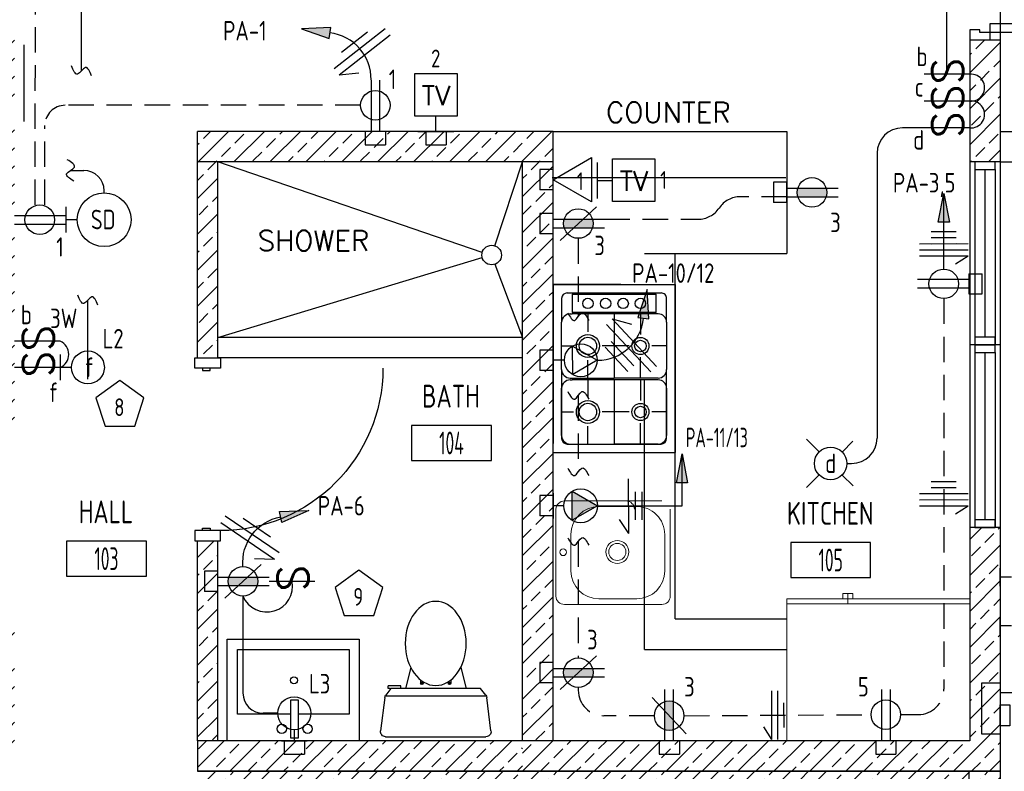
# Model space of a CAD drawing. Header units: inches. Extents: x 23373 to 33923, y 1540 to 5670.
# Tile 52 of 106: x 29763 to 29956, y 2112 to 2260. Entities that reach past the tile are written whole.
import ezdxf
from ezdxf.enums import TextEntityAlignment as Align

# ---------------------------------------------------------------- set-up
doc = ezdxf.new("R2010")
doc.units = ezdxf.units.IN
doc.header["$LTSCALE"] = 2
doc.header["$MEASUREMENT"] = 0
for name, pattern in [('DASHED', [0.75, 0.5, -0.25]), ('HIDDEN', [0.375, 0.25, -0.125]), ('HIDDEN2', [0.1875, 0.125, -0.0625])]:
    doc.linetypes.add(name, pattern=pattern)
doc.layers.get('0').update_dxf_attribs({"color": 8, "linetype": 'CONTINUOUS'})
for name, color, linetype in [('a-door', 8, 'CONTINUOUS'), ('eeCtvDist', 5, 'CONTINUOUS'), ('eeEquipment', 4, 'CONTINUOUS'), ('eeFaDist', 4, 'CONTINUOUS'), ('eeLight-LINE', 5, 'CONTINUOUS'), ('eeLightDist', 200, 'CONTINUOUS'), ('eeLightSwitches', 200, 'CONTINUOUS'), ('eeRecepDist', 120, 'CONTINUOUS'), ('eeRecepLINE', 120, 'HIDDEN'), ('eeTelDist', 5, 'CONTINUOUS'), ('EL-ANNO-TEXT', 4, 'CONTINUOUS'), ('FIXT', 8, 'CONTINUOUS'), ('G-SYMB', 1, 'CONTINUOUS'), ('Hatch-ExisWalls', 123, 'CONTINUOUS'), ('LABELS', 2, 'CONTINUOUS'), ('RECEP-DIST', 120, 'HIDDEN2'), ('roof', 8, 'DASHED'), ('TEXT', 2, 'CONTINUOUS'), ('Walls', 1, 'CONTINUOUS')]:
    doc.layers.add(name, color=color, linetype=linetype)
doc.layers.add('I-FURN', color=9, linetype='CONTINUOUS', lineweight=9)
doc.styles.add('100-48', font='archstyl.shx', dxfattribs={"width": 0.9, "height": 4.8})
doc.styles.add('MED', font='archstyl.shx', dxfattribs={"width": 0.8, "height": 0.125})
doc.styles.get("Standard").update_dxf_attribs({"font": 'simplex.shx'})
pattern_1 = [(45, (516.679, -383.744), (-3.5355339, 3.5355339), []), (45, (520.2146, -383.744), (-3.5355339, 3.5355339), [2.5, -1.25])]

# ---------------------------------------------------------------- blocks, each defined once
blk = doc.blocks.new('AINC-ROOMID')
at = {"layer": 'G-SYMB'}
blk.add_lwpolyline([(-0.2473, -0.3519), (0.2533, -0.3519), (0.2533, -0.1607), (-0.2473, -0.1607)], close=True, dxfattribs=at)
at = {"layer": 'G-SYMB', "color": 4, "linetype": 'Continuous', "style": 'MED', "oblique": -180, "text_generation_flag": 6}
for tag, p in [('%%UROOM-ID', (0, 0.2093)), ('%%USPAN', (0, 0))]:
    blk.add_attdef(tag, text='', height=0.125, rotation=180, dxfattribs=at).set_placement(p, align=Align.MIDDLE)
at = {"layer": 'G-SYMB', "color": 4, "linetype": 'Continuous', "style": 'MED', "text_generation_flag": 6, "width": 0.75}
blk.add_attdef('R-NUM', text='', height=0.125, rotation=180, dxfattribs=at).set_placement((0.003, -0.2563), align=Align.MIDDLE)
blk = doc.blocks.new('HOME RUN')
at = {"layer": 'eeRecepDist', "linetype": 'Continuous'}
blk.add_hatch(color=256, dxfattribs=at).paths.add_polyline_path([(137.539, 589.731), (137.558, 589.85), (137.5121, 589.8485)])
for p, q in [((137.558, 589.85), (137.5121, 589.8485)), ((137.5121, 589.8485), (137.539, 589.731)), ((137.539, 589.731), (137.558, 589.85))]:
    blk.add_line(p, q, dxfattribs=at)
at = {"layer": 'eeRecepDist', "linetype": 'ByBlock', "ltscale": 7}
blk.add_arc((137.7239, 589.8629), 0.1894, 99.1357, 184.1287, dxfattribs=at)
blk = doc.blocks.new('50 AMPS')
at = {"layer": 'eeRecepDist', "linetype": 'Continuous'}
for p, q in [((137.6938, 590.0498), (137.7945, 590.1086)), ((137.7945, 590.1086), (137.7953, 589.9915)), ((137.8743, 589.9973), (137.8743, 590.1024)), ((137.7953, 589.9915), (137.6938, 590.0498)), ((137.8287, 590.0498), (137.8743, 590.0498))]:
    blk.add_line(p, q, dxfattribs=at)
blk.add_circle((137.7613, 590.0498), 0.0675, dxfattribs=at)
blk = doc.blocks.new('Wires2A')
at = {"layer": 'eeRecepDist'}
for p, q in [((0, 0.1333), (0, -0.1333)), ((0.0333, 0.1333), (0.0333, -0.1333)), ((0.0333, 0.1333), (0.0768, 0.0641)), ((-0.0667, 0.0681), (-0.0667, -0.0681)), ((-0.0333, 0.0681), (-0.0333, -0.0681))]:
    blk.add_line(p, q, dxfattribs=at)
blk = doc.blocks.new('Recep-1')
at = {"layer": 'eeRecepDist', "linetype": 'Continuous'}
for p, q in [((0, 0.0176), (0.2108, 0.0176)), ((0, -0.0176), (0.2108, -0.0176))]:
    blk.add_line(p, q, dxfattribs=at)
blk.add_circle((0.1032, 0), 0.0606, dxfattribs=at)
blk = doc.blocks.new('RECEP-gf')
at = {"layer": 'eeRecepDist'}
blk.add_hatch(color=256, dxfattribs=at).paths.add_polyline_path([(137.8165, 590.8342, 0.073698), (137.8191, 590.8518, 0.073698), (137.8165, 590.8693), (137.7006, 590.8693, 0.073698), (137.698, 590.8518, 0.073698), (137.7006, 590.8342)])
at = {"layer": 'eeRecepDist', "linetype": 'Continuous'}
for p, q in [((137.6553, 590.8693), (137.8662, 590.8693)), ((137.6553, 590.8342), (137.8662, 590.8342))]:
    blk.add_line(p, q, dxfattribs=at)
blk.add_circle((137.7585, 590.8518), 0.0606, dxfattribs=at)
blk = doc.blocks.new('GF RECEP ACT')
at = {"layer": 'eeRecepDist'}
blk.add_line((137.6845, 589.8277), (137.8326, 589.9662), dxfattribs=at)
blk.add_blockref('RECEP-gf', (0, -0.9548), dxfattribs=at)
blk = doc.blocks.new('SP-SW')
at = {"layer": 'eeLightSwitches', "linetype": 'ByBlock'}
blk.add_line((0, 0), (0, 0.1873), dxfattribs=at)
blk.add_text('S', height=0.1272, dxfattribs=at).set_placement((-0.0418, 0.0268))
blk = doc.blocks.new('CEIL-LGT')
at = {"layer": 'eeLightDist', "linetype": 'ByBlock'}
for p, q in [((-0.0477, 0.0477), (-0.0991, 0.0991)), ((0.047, 0.047), (0.0916, 0.0916)), ((-0.047, -0.047), (-0.0987, -0.0987)), ((0.0477, -0.0477), (0.0918, -0.0918))]:
    blk.add_line(p, q, dxfattribs=at)
blk.add_circle((0, 0), 0.0667, dxfattribs=at)
blk = doc.blocks.new('WALL-LGT')
at = {"layer": 'eeLightDist', "linetype": 'ByBlock'}
for p, q in [((0, 0.0456), (0, 0)), ((-0.0525, 0), (0.0525, 0))]:
    blk.add_line(p, q, dxfattribs=at)
blk.add_circle((0, 0.1131), 0.0675, dxfattribs=at)
blk = doc.blocks.new('HR RECEPT')
at = {"layer": 'eeRecepDist', "linetype": 'Continuous'}
blk.add_hatch(color=256, dxfattribs=at).paths.add_polyline_path([(-0.2131, -0.2833), (-0.1716, -0.1701), (-0.2169, -0.1628)])
for p, q in [((-0.1716, -0.1701), (-0.2169, -0.1628)), ((-0.2169, -0.1628), (-0.2131, -0.2833)), ((-0.2131, -0.2833), (-0.1716, -0.1701))]:
    blk.add_line(p, q, dxfattribs=at)
at = {"layer": 'eeRecepDist', "linetype": 'ByBlock'}
blk.add_arc((-0.0063, -0.1893), 0.1894, 88.0949, 173.0878, dxfattribs=at)
blk = doc.blocks.new('WiresA')
at = {"layer": 'eeRecepDist'}
for p, q in [((0, 0.1333), (0, -0.1333)), ((0.0333, 0.1333), (0.0768, 0.0641)), ((0.0333, 0.1333), (0.0333, -0.1333)), ((-0.0333, 0.0681), (-0.0333, -0.0681))]:
    blk.add_line(p, q, dxfattribs=at)
blk = doc.blocks.new('TEL-OUT')
at = {"layer": 'eeTelDist', "linetype": 'ByBlock'}
for p, q in [((0, 0), (0.1574, 0.0909)), ((0.1574, 0.0909), (0.1574, -0.0909)), ((0.1574, -0.0909), (0, 0))]:
    blk.add_line(p, q, dxfattribs=at)
at = {"layer": 'eeTelDist'}
blk.add_line((0, -0.0725), (0, 0.0725), dxfattribs=at)
blk = doc.blocks.new('TV-out')
at = {"layer": 'eeCtvDist', "linetype": 'ByBlock'}
for p, q in [((0.0631, 0.0881), (0.2375, 0.0881)), ((0.0631, -0.0864), (0.0631, 0.0881)), ((0.2375, 0.0881), (0.2375, -0.0864)), ((0, 0.074), (0, -0.074)), ((0, 0), (0.0631, 0)), ((0.2375, -0.0864), (0.0631, -0.0864))]:
    blk.add_line(p, q, dxfattribs=at)
blk.add_text('TV', height=0.08, dxfattribs=at).set_placement((0.1512, -0.0423), align=Align.CENTER)
blk = doc.blocks.new('30 AMPS')
at = {"layer": 'eeRecepDist'}
for p, q in [((137.6921, 589.4798), (137.7956, 589.5395)), ((137.7956, 589.5395), (137.7956, 589.42)), ((137.7956, 589.42), (137.6921, 589.4798))]:
    blk.add_line(p, q, dxfattribs=at)
at = {"layer": 'eeRecepDist', "linetype": 'Continuous'}
for p, q in [((137.8743, 589.4276), (137.8743, 589.5326)), ((137.8287, 589.4801), (137.8743, 589.4801))]:
    blk.add_line(p, q, dxfattribs=at)
blk.add_circle((137.7613, 589.4801), 0.0692, dxfattribs=at)
at = {"layer": 'eeRecepDist'}
blk.add_solid([(137.6921, 589.4798), (137.7956, 589.5395), (137.7956, 589.42)], dxfattribs=at)
blk = doc.blocks.new('Smoke-Dt')
at = {"layer": 'eeFaDist'}
blk.add_circle((0, 0), 0.1104, dxfattribs=at)
at = {"layer": 'eeFaDist', "style": '100-48', "width": 0.9}
blk.add_text('SD', height=0.08, dxfattribs=at).set_placement((-0.0548, -0.0391))
blk = doc.blocks.new('A$C6F230B04')
at = {"ltscale": 48}
for p, q in [((0.82, 18.91), (0, 25.49)), ((0.99, 26.61), (20.75, 26.61)), ((21.74, 25.49), (20.91, 18.91)), ((20.8, 18.63), (0.95, 18.63)), ((2.04, 17.13), (1.03, 18.41)), ((20.71, 18.41), (19.7, 17.13)), ((3.98, 16.63), (1.48, 16.63)), ((19.7, 17.13), (2.04, 17.13)), ((5.96, 13), (4.9, 17.13)), ((15.78, 13), (16.84, 17.13))]:
    blk.add_line(p, q, dxfattribs=at)
for p, q in [((1.48, 17.13), (1.48, 16.63)), ((1.87, 17.13), (1.5, 17.13)), ((3.98, 17.13), (3.98, 16.63)), ((7.9, 15.45), (7.9, 16.08)), ((8.15, 16.33), (8.15, 16.33)), ((8.4, 15.8), (8.4, 16.08)), ((13.34, 15.8), (13.34, 16.08)), ((13.59, 16.33), (13.59, 16.33)), ((13.84, 15.45), (13.84, 16.08))]:
    blk.add_line(p, q)
for centre in [(8.15, 16.09), (13.59, 16.09)]:
    blk.add_circle(centre, 0.125)
for centre, start, end in [((0.99, 25.61), 90, 187.1438), ((20.75, 25.61), 352.8562, 90), ((1.82, 19.03), 187.1438, 218.2232), ((19.92, 19.03), 321.7768, 352.8562)]:
    blk.add_arc(centre, 1, start, end, dxfattribs=at)
for centre, start, end in [((8.15, 16.08), 90, 180), ((8.15, 16.08), 0, 90), ((13.59, 16.08), 90, 180), ((13.59, 16.08), 0, 90)]:
    blk.add_arc(centre, 0.25, start, end)
blk.add_ellipse((10.87, 8.25), major_axis=(0, 8.29), ratio=0.724165)
blk = doc.blocks.new('Refrigerator-2 door - 36 in top')
for p, q in [((0, -26.999999), (36, -26.999999)), ((12, -26.999999), (12, -28.999999)), ((11, -27.999999), (11, -28.999999)), ((11, -28.999999), (13, -28.999999)), ((13, -28.999999), (13, -27.999999))]:
    blk.add_line(p, q)
blk.add_lwpolyline([(0, -27.999999), (0, 0), (36, 0), (36, -27.999999)], close=True)
blk = doc.blocks.new('*U5')
for points in [[(0, 0), (1.5, 0), (1.5, 2), (2, 2), (2, 4), (0, 4)], [(72, 0), (70.5, 0), (70.5, 2), (70, 2), (70, 4), (72, 4)]]:
    blk.add_lwpolyline(points)
for points in [[(3.25, 0), (3.25, -34.5), (1.5, -34.5), (1.5, 0)], [(68.75, 0), (68.75, -34.5), (70.5, -34.5), (70.5, 0)]]:
    blk.add_lwpolyline(points, close=True)
for centre, start, end in [((1.5, 0), 270, 0), ((70.5, 0), 180, 270)]:
    blk.add_arc(centre, 34.5, start, end)
blk = doc.blocks.new('CAJA 4X4 LUCES')
at = {"layer": 'eeLight-LINE', "color": 8, "ltscale": 2}
for p, q in [((24065.99, 2814.84), (24061.99, 2814.84)), ((24061.99, 2812.21), (24061.99, 2814.84)), ((24065.99, 2812.21), (24065.99, 2814.84)), ((24061.99, 2812.21), (24065.99, 2812.21))]:
    blk.add_line(p, q, dxfattribs=at)

msp = doc.modelspace()

# ---------------------------------------------------------------- hatches: boundary and pattern name
at = {"layer": 'eeRecepDist', "linetype": 'Continuous'}
for points in [[(29944.57107212, 2226.15802746), (29945.67248298, 2220.47888897), (29943.46966125, 2220.47888897)], [(29893.0474576, 2174.86467508), (29894.14886847, 2169.18553659), (29891.94604674, 2169.18553659)]]:
    msp.add_hatch(color=256, dxfattribs=at).paths.add_polyline_path(points)
at = {"layer": 'Hatch-ExisWalls'}
h = msp.add_hatch(dxfattribs=at)
h.set_pattern_fill('ANSI33', color=8, scale=20)
h.set_pattern_definition(pattern_1)
h.paths.add_polyline_path([(29955.67901202, 2238.36297977), (29955.67901202, 2232.36297977)])
h.paths.add_polyline_path([(30027.67901202, 2364.36297977), (30027.67901202, 2358.36297977)])
h.paths.add_polyline_path([(29867.67901202, 2238.36297977), (29797.67901202, 2238.36297977), (29797.67901202, 2232.36297977), (29867.67901202, 2232.36297977)])
h = msp.add_hatch(dxfattribs=at)
h.set_pattern_fill('ANSI33', color=8, scale=20)
h.set_pattern_definition(pattern_1)
h.paths.add_polyline_path([(29955.67901202, 2256.36297977), (29949.67901335, 2256.36297977), (29949.67901335, 2232.36297977), (29955.67901202, 2232.36297977)])
h.paths.add_polyline_path([(29955.67901202, 2364.36297977), (29949.67901202, 2364.36297977), (29949.67901202, 2328.36297977), (29955.67901202, 2328.36297977)])
h = msp.add_hatch(dxfattribs=at)
h.set_pattern_fill('ANSI33', color=8, scale=20)
h.set_pattern_definition(pattern_1)
h.paths.add_polyline_path([(29761.67901202, 2258.36297977), (29757.67901202, 2258.36297977), (29757.67901202, 2178.36297977), (29761.67901202, 2178.36297977)])
h.paths.add_polyline_path([(29661.67901202, 2258.36297977), (29655.67901202, 2258.36297977), (29655.67901202, 2224.36297988), (29661.67901202, 2224.36297988)])
h.paths.add_polyline_path([(29661.67901202, 2152.36297988), (29655.67901202, 2152.36297988), (29655.67901202, 2112.36297977), (29691.62900946, 2112.36297977), (29691.62294573, 2118.36297977), (29661.67901202, 2118.36297977)])
h.paths.add_polyline_path([(29801.67901202, 2232.36297977), (29797.67901202, 2232.36297977), (29797.67901202, 2193.7764608), (29801.67901202, 2193.7764608)])
h.paths.add_polyline_path([(29867.67901202, 2232.36297977), (29861.67901202, 2232.36297977), (29861.67901202, 2174.21183046, -0.0180996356), (29861.75758377, 2172.0420076, -0.0180996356), (29861.67901202, 2169.87218473), (29861.67901202, 2118.36297977), (29867.67901202, 2118.36297977)])
h = msp.add_hatch(dxfattribs=at)
h.set_pattern_fill('ANSI33', color=8, scale=20)
h.set_pattern_definition(pattern_1)
h.paths.add_polyline_path([(29955.67901202, 2154.36297977), (29955.67901202, 2160.36298177), (29955.67901202, 2160.30024449), (29949.67901335, 2160.42571506), (29949.67901335, 2118.36297977), (29949.67901202, 2118.36297977), (29919.67901202, 2118.36297977), (29919.67901202, 2112.36297977), (29955.67901202, 2112.36297977)])
h = msp.add_hatch(dxfattribs=at)
h.set_pattern_fill('ANSI33', color=8, scale=20)
h.set_pattern_definition(pattern_1)
h.paths.add_polyline_path([(29761.67901202, 2142.36297977), (29757.67901202, 2142.36297977), (29757.67901202, 2118.36297977), (29761.67901202, 2118.36297977)])
h.paths.add_polyline_path([(29761.67901202, 2118.36297977), (29757.67901202, 2118.36297977), (29727.67901202, 2118.36297977), (29727.67901202, 2112.36297977), (29761.67901202, 2112.36297977)])
h.paths.add_polyline_path([(29727.67901202, 2118.36297977), (29691.62294573, 2118.36297977), (29691.62900946, 2112.36297977), (29727.67901202, 2112.36297977)])
h.paths.add_polyline_path([(29761.67901202, 2118.36297977), (29761.67901202, 2112.36297977)], flags=17)
h.paths.add_polyline_path([(29797.67901202, 2118.36297977), (29761.67901202, 2118.36297977), (29761.67901202, 2112.36297977), (29797.67901202, 2112.36297977)], flags=17)
h.paths.add_polyline_path([(29761.67901202, 2118.36297977), (29803.52797731, 2118.36297977), (29797.67901202, 2118.36297977), (29797.67901202, 2112.36297977), (29761.67901202, 2112.36297977)])
h.paths.add_polyline_path([(29801.67901202, 2157.7764608), (29797.67901202, 2157.7764608), (29797.67901202, 2118.36297977), (29801.67901202, 2118.36297977)])
h.paths.add_polyline_path([(29883.67901202, 2118.36297977), (29861.67901202, 2118.36297977), (29861.67901202, 2112.36297977), (29883.67901202, 2112.36297977)])
h.paths.add_polyline_path([(29919.67901202, 2118.36297977), (29913.67901202, 2118.36297977), (29883.67901202, 2118.36297977), (29883.67901202, 2112.36297977), (29919.67901202, 2112.36297977)])
h = msp.add_hatch(dxfattribs=at)
h.set_pattern_fill('ANSI33', color=8, scale=20)
h.set_pattern_definition([(45, (652.679, -274.9924), (-3.5355339, 3.5355339), []), (45, (656.2146, -274.9924), (-3.5355339, 3.5355339), [2.5, -1.25])])
h.paths.add_polyline_path([(29861.67901202, 2118.36297977), (29797.67901202, 2118.36297977), (29797.67901202, 2112.36297977), (29861.67901202, 2112.36297977)])
h.paths.add_polyline_path([(29861.67901202, 2118.36297977), (29861.67901202, 2112.36297977)])
h = msp.add_hatch(dxfattribs=at)
h.set_pattern_fill('ANSI33', color=8, scale=20)
h.set_pattern_definition([(45, (516.679, -280.9924), (-3.5355339, 3.5355339), []), (45, (520.2146, -280.9924), (-3.5355339, 3.5355339), [2.5, -1.25])])
h.paths.add_polyline_path([(29661.67901202, 2112.36297977), (29655.67901202, 2112.36297977), (29655.67901202, 2106.36297977), (29661.67901202, 2106.36297977)])
h.paths.add_polyline_path([(29661.67901202, 2106.36297977), (29655.67901202, 2106.36297977), (29655.67901202, 2064.36297977), (29661.67901202, 2064.36297977)])
h.paths.add_polyline_path([(29661.67901202, 2028.36297977), (29655.67901202, 2028.36297977), (29655.67901202, 1986.36297977), (29661.67901202, 1986.36297977)])
h.paths.add_polyline_path([(29661.67901202, 1986.36297977), (29655.67901202, 1986.36297977), (29655.67901202, 1980.36297977), (29661.67901202, 1980.36297977)])
h.paths.add_polyline_path([(29691.67901644, 1986.36297977), (29661.67901202, 1986.36297977), (29661.67901202, 1980.36297977), (29691.67901666, 1980.36297977)])
h.paths.add_polyline_path([(29761.67901202, 1986.36297977), (29691.67901644, 1986.36297977), (29691.67901666, 1980.36297977), (29761.67901202, 1980.36297977)])
h.paths.add_polyline_path([(29919.67901202, 1986.36297977), (29797.67901202, 1986.36297977), (29797.67901202, 1980.36297977), (29919.67901202, 1980.36297977)])
h.paths.add_polyline_path([(29949.67901202, 1986.36297977), (29919.67901202, 1986.36297977), (29919.67901202, 1980.36297977), (29949.67901202, 1980.36297977)])
h.paths.add_polyline_path([(29955.67901202, 1986.36297977), (29949.67901202, 1986.36297977), (29949.67901202, 1980.36297977), (29955.67901202, 1980.36297977)])
h.paths.add_polyline_path([(29955.67901202, 2028.36297977), (29949.67901202, 2028.36297977), (29949.67901202, 1986.36297977), (29955.67901202, 1986.36297977)])
h.paths.add_polyline_path([(29955.67901202, 2106.36297977), (29949.67901202, 2106.36297977), (29949.67901202, 2064.36297977), (29955.67901202, 2064.36297977)])
h.paths.add_polyline_path([(29955.67901202, 2112.36297977), (29949.67901202, 2112.36297977), (29949.67901202, 2106.36297977), (29955.67901202, 2106.36297977)])
h.paths.add_polyline_path([(29949.67901202, 2112.36297977), (29919.67901202, 2112.36297977), (29919.67901202, 2106.36297977), (29949.67901202, 2106.36297977)])
h.paths.add_polyline_path([(29919.67901202, 2112.36297977), (29797.67901202, 2112.36297977), (29797.67901202, 2106.36297977), (29919.67901202, 2106.36297977)])

# ---------------------------------------------------------------- linework, layer by layer
at = {"color": 1}
for p, q in [((29955.67901202, 2292.36297977), (29955.67901202, 2256.36297977)), ((29853.72053845, 2214.55159274), (29801.67901202, 2232.36297977)), ((29856.18756004, 2215.86464595), (29861.67901202, 2232.36297977)), ((29801.67901202, 2197.7764608), (29853.71582957, 2213.53534334)), ((29856.20780795, 2212.21191453), (29861.67901202, 2197.7764608)), ((29861.67901202, 2197.7764608), (29801.67901202, 2197.7764608)), ((29861.67901202, 2193.7764608), (29801.67901202, 2193.7764608))]:
    msp.add_line(p, q, dxfattribs=at)
at = {"color": 8}
for p, q in [((29867.67901202, 2238.36297977), (29913.67901202, 2238.36297977)), ((29913.67901202, 2238.36297977), (29913.67901202, 2214.36297977)), ((29885.67901202, 2214.36297977), (29913.67901202, 2214.36297977)), ((29891.67901202, 2142.36297977), (29891.67901202, 2214.36297977)), ((29880.99327885, 2208.23004887), (29867.70266273, 2208.23004887)), ((29867.70266273, 2208.23004887), (29867.70266273, 2176.91521172)), ((29867.70266273, 2208.23004887), (29891.70266273, 2208.23004887)), ((29867.70266273, 2175.15910488), (29867.70266273, 2208.23004887)), ((29867.70266273, 2208.23004887), (29891.67901202, 2208.23004887)), ((29891.67901202, 2208.23004887), (29891.67901202, 2175.15910488)), ((29870.45861526, 2206.57657462), (29888.92305949, 2206.57657462)), ((29871.4229798, 2206.30083347), (29887.95869495, 2206.30083347)), ((29871.4229798, 2206.30083347), (29871.4229798, 2202.71814382)), ((29887.95869495, 2202.71814382), (29887.95869495, 2206.30083347)), ((29869.35613698, 2205.47409634), (29869.35613698, 2200.78892842)), ((29890.02553777, 2200.78892842), (29890.02553777, 2205.47409634)), ((29871.00961124, 2202.44240267), (29871.4229798, 2202.44240267)), ((29887.95869495, 2202.71814382), (29871.4229798, 2202.71814382)), ((29887.95869495, 2202.44240267), (29871.4229798, 2202.44240267)), ((29874.52373034, 2202.44240267), (29874.52373034, 2198.94092778)), ((29879.69083738, 2202.44240267), (29879.69083738, 2189.81131833)), ((29884.85843073, 2202.44240267), (29884.85843073, 2198.36221179)), ((29888.37206352, 2202.44240267), (29887.95869495, 2202.44240267)), ((29869.35613698, 2191.46479258), (29869.35613698, 2200.78892842)), ((29890.02553777, 2200.78892842), (29890.02553777, 2191.46479258)), ((29869.35613698, 2196.12710366), (29871.70990621, 2196.12710366)), ((29882.62283628, 2196.12710366), (29877.33755446, 2196.12710366)), ((29890.02553777, 2196.12710366), (29887.09353887, 2196.12710366)), ((29874.52373034, 2189.81131833), (29874.52373034, 2193.31327953)), ((29884.85843073, 2189.81131833), (29884.85843073, 2193.89150921)), ((29869.35613698, 2191.46479258), (29869.35613698, 2177.9150574)), ((29890.02553777, 2177.9150574), (29890.02553777, 2191.46479258)), ((29871.00961124, 2189.81131833), (29879.69083738, 2189.81131833)), ((29871.00961124, 2189.44414978), (29871.4229798, 2189.44414978)), ((29887.95869495, 2189.44414978), (29871.4229798, 2189.44414978)), ((29874.52373034, 2189.44414978), (29874.52373034, 2185.94218858)), ((29888.37206352, 2189.81131833), (29879.69083738, 2189.81131833)), ((29879.69083738, 2189.44414978), (29879.69083738, 2176.81257913)), ((29884.85843073, 2189.44414978), (29884.85843073, 2185.36347259)), ((29888.37206352, 2189.44414978), (29887.95869495, 2189.44414978)), ((29869.35613698, 2178.46605338), (29869.35613698, 2187.79018922)), ((29890.02553777, 2187.79018922), (29890.02553777, 2178.46605338)), ((29869.35613698, 2183.12836446), (29871.70990621, 2183.12836446)), ((29882.62283628, 2183.12836446), (29877.33755446, 2183.12836446)), ((29890.02553777, 2183.12836446), (29887.09353887, 2183.12836446)), ((29884.85843073, 2176.81257913), (29884.85843073, 2180.89277001)), ((29874.52373034, 2176.81257913), (29874.52373034, 2180.31454033)), ((29870.45861526, 2176.81257913), (29888.92305949, 2176.81257913)), ((29871.00961124, 2176.81257913), (29879.69083738, 2176.81257913)), ((29888.37206352, 2176.81257913), (29879.69083738, 2176.81257913)), ((29867.70266273, 2175.15910488), (29891.67901202, 2175.15910488)), ((29891.67901202, 2142.36297977), (29913.67901202, 2142.36297977))]:
    msp.add_line(p, q, dxfattribs=at)
at = {"color": 1}
msp.add_circle((29855.57851384, 2214.03484804), 1.92849622, dxfattribs=at)
at = {"color": 8}
for centre, radius in [((29874.52373034, 2204.5097318), 1.02424463), ((29877.99602627, 2204.5097318), 1.02424463), ((29881.4683222, 2204.5097318), 1.02424463), ((29884.85843073, 2204.5097318), 1.02424463), ((29874.52373034, 2196.12710366), 2.26271629), ((29874.52373034, 2196.12710366), 1.71153551), ((29884.85843073, 2196.12710366), 1.68421428), ((29884.85843073, 2196.12710366), 1.1330335), ((29874.52373034, 2183.12836446), 2.26271629), ((29874.52373034, 2183.12836446), 1.71153551), ((29884.85843073, 2183.12836446), 1.68421428), ((29884.85843073, 2183.12836446), 1.1330335)]:
    msp.add_circle(centre, radius, dxfattribs=at)
for centre, radius, start, end in [((29870.45861526, 2205.47409634), 1.10236156, 90, 180), ((29888.92305949, 2205.47409634), 1.10236156, 0, 90.0000025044), ((29871.00961124, 2200.78892842), 1.65354234, 90.0000025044, 180), ((29888.37206352, 2200.78892842), 1.65354234, 0, 90.0000025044), ((29871.00961124, 2191.46479258), 1.65354234, 180, 270), ((29888.37206352, 2191.46479258), 1.65354234, 270, 0), ((29871.00961124, 2187.79018922), 1.65354234, 90.0000025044, 180), ((29888.37206352, 2187.79018922), 1.65354234, 0, 90.0000025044), ((29871.00961124, 2178.46605338), 1.65354234, 180, 270), ((29888.37206352, 2178.46605338), 1.65354234, 270, 0), ((29870.45861526, 2177.9150574), 1.10236156, 180, 270), ((29888.92305949, 2177.9150574), 1.10236156, 270, 0)]:
    msp.add_arc(centre, radius, start, end, dxfattribs=at)
at = {"layer": 'a-door'}
for p, q in [((29949.67901202, 2232.36297977), (29949.67901335, 2196.36297977)), ((29950.67901202, 2230.86297977), (29950.67901202, 2196.36298177)), ((29952.67901202, 2230.86297977), (29952.67901202, 2197.86298177)), ((29954.67901202, 2230.86297977), (29954.67901202, 2196.36298177)), ((29955.67901202, 2232.36297977), (29955.67901202, 2196.36297977)), ((29949.67901202, 2196.36297977), (29949.67901335, 2160.36297977)), ((29955.67901202, 2196.36297977), (29955.67901202, 2160.36297977)), ((29950.67901202, 2194.86297977), (29950.67901202, 2160.36298177)), ((29952.67901202, 2194.86297977), (29952.67901202, 2161.86298177)), ((29954.67901202, 2194.86297977), (29954.67901202, 2160.36298177))]:
    msp.add_line(p, q, dxfattribs=at)
for points in [[(29950.67901202, 2232.36297977), (29950.67901202, 2230.86297977), (29954.67901202, 2230.86297977), (29954.67901202, 2232.36297977)], [(29950.67901202, 2197.86298177), (29950.67901202, 2196.36298177), (29954.67901202, 2196.36298177), (29954.67901202, 2197.86298177)], [(29950.67901202, 2196.36297977), (29950.67901202, 2194.86297977), (29954.67901202, 2194.86297977), (29954.67901202, 2196.36297977)], [(29950.67901202, 2161.86298177), (29950.67901202, 2160.36298177), (29954.67901202, 2160.36298177), (29954.67901202, 2161.86298177)]]:
    msp.add_lwpolyline(points, close=True, dxfattribs=at)
at = {"layer": 'a-door', "linetype": 'Continuous', "lineweight": -3}
for points in [[(29797.17901202, 2191.7764608), (29797.17901202, 2193.7764608), (29802.17901202, 2193.7764608), (29802.17901202, 2191.7764608)], [(29798.67901202, 2191.7764608), (29798.67901202, 2191.2764608), (29800.17901202, 2191.2764608), (29800.17901202, 2191.7764608)], [(29797.17901202, 2159.7764608), (29797.17901202, 2157.7764608), (29802.17901202, 2157.7764608), (29802.17901202, 2159.7764608)], [(29798.67901202, 2159.7764608), (29798.67901202, 2160.2764608), (29800.17901202, 2160.2764608), (29800.17901202, 2159.7764608)]]:
    msp.add_lwpolyline(points, close=True, dxfattribs=at)
at = {"layer": 'a-door', "linetype": 'Continuous', "lineweight": -3, "extrusion": (0, 0, -1)}
msp.add_arc((-29802.17901202, 2191.7764608), 32, 180, 270, dxfattribs=at)
at = {"layer": 'eeCtvDist', "linetype": 'ByBlock'}
for p, q in [((29840.42752269, 2249.76521558), (29848.80185035, 2249.76521558)), ((29840.42752269, 2241.39088791), (29840.42752269, 2249.76521558)), ((29848.80185035, 2249.76521558), (29848.80185035, 2241.39088791)), ((29848.80185035, 2241.39088791), (29840.42752269, 2241.39088791)), ((29844.61468652, 2238.36306), (29844.61468652, 2241.39088791)), ((29841.06382959, 2238.36306), (29848.16554345, 2238.36306))]:
    msp.add_line(p, q, dxfattribs=at)
at = {"layer": 'eeEquipment'}
for p, q in [((29763.51200611, 2255.40360665), (29763.51200611, 2240.36442711)), ((29952.08369923, 2119.65812954), (29952.08484185, 2129.78684808)), ((29952.08484185, 2129.78684808), (29955.67958333, 2129.78634278)), ((29955.67958333, 2129.78634278), (29955.67844071, 2119.65762424)), ((29955.67844071, 2119.65762424), (29952.08369923, 2119.65812954))]:
    msp.add_line(p, q, dxfattribs=at)
msp.add_lwpolyline([(29955.67880973, 2121.31417816), (29955.67921431, 2125.47367485), (29957.59641938, 2125.47340536), (29957.59601479, 2121.31390867)], close=True, dxfattribs=at)
at = {"layer": 'eeFaDist', "ltscale": 2}
for p, q in [((29772.68946615, 2230.69778126), (29775.30827384, 2230.69778126)), ((29779.30827384, 2226.28777293), (29779.30827384, 2226.69778126))]:
    msp.add_line(p, q, dxfattribs=at)
at = {"layer": 'eeFaDist'}
for p, q in [((29771.81928055, 2218.46610506), (29771.81928055, 2223.5087513)), ((29774.00792909, 2220.98742818), (29771.81928055, 2220.98742818))]:
    msp.add_line(p, q, dxfattribs=at)
at = {"layer": 'eeFaDist', "ltscale": 2}
msp.add_arc((29775.30827384, 2226.69778126), 4, 0, 90, dxfattribs=at)
at = {"layer": 'eeFaDist', "ltscale": 10}
msp.add_spline([(29773.33141852, 2228.58617245), (29771.92043777, 2230.03899785), (29773.45848767, 2231.3565603), (29772.04750692, 2232.80938569)], degree=3, dxfattribs=at)
at = {"layer": 'eeLight-LINE', "ltscale": 10}
for p, q in [((29774.8473209, 2250.31419775), (29774.8473209, 2293.36297977)), ((29945.18314705, 2249.64374902), (29945.18314705, 2293.07382356)), ((29940.68728208, 2239.08221052), (29936.43889579, 2239.08221052)), ((29931.43889579, 2234.08221052), (29931.43889579, 2177.9879804)), ((29776.09732156, 2189.60091083), (29776.09732156, 2205.14551562)), ((29925.50417136, 2172.9879804), (29926.43889579, 2172.9879804)), ((29806.63361094, 2146.8687086), (29806.63361094, 2127.78947958)), ((29813.48475182, 2123.78947958), (29810.63361094, 2123.78947958))]:
    msp.add_line(p, q, dxfattribs=at)
at = {"layer": 'eeLight-LINE', "color": 8}
for p, q in [((29833.522348, 2238.36289954), (29831.83567604, 2238.36306)), ((29845.45802243, 2238.36314023), (29843.77135047, 2238.36330069)), ((29867.67917248, 2228.03135233), (29867.67933294, 2229.71802429)), ((29913.67909225, 2225.51964386), (29913.67925271, 2227.20631582)), ((29867.67925271, 2219.38671295), (29867.67941318, 2221.07338491)), ((29949.52547461, 2209.20595877), (29949.52531415, 2207.5192868)), ((29867.7025825, 2192.47616066), (29867.70274296, 2194.16283262)), ((29867.67909225, 2163.80488764), (29867.67925271, 2165.4915596)), ((29801.67885156, 2148.93312483), (29801.67901202, 2150.61979679)), ((29867.67909225, 2130.94895957), (29867.67925271, 2132.63563154)), ((29817.5660188, 2118.36306), (29815.87934683, 2118.36322046)), ((29891.36568398, 2118.36281931), (29889.67901201, 2118.36297977)), ((29934.01056482, 2118.36281931), (29932.32389286, 2118.36297977))]:
    msp.add_line(p, q, dxfattribs=at)
at = {"layer": 'eeLight-LINE', "ltscale": 10}
for centre, radius, start, end in [((29949.95704502, 2247.00336439), 2.65498273, 263.9888954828, 96.0111045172), ((29949.95704502, 2241.72259515), 2.65498273, 263.9888954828, 96.0111045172), ((29936.43889579, 2234.08221052), 5, 90, 180), ((29769.50564877, 2194.47789339), 2.82250115, 294.3800619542, 65.6199380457), ((29926.43889579, 2177.9879804), 5, 270, 0), ((29811.32242742, 2148.79383726), 5.06864088, 202.3220139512, 11.1783294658), ((29810.63361094, 2127.78947958), 4, 180, 270)]:
    msp.add_arc(centre, radius, start, end, dxfattribs=at)
for points in [[(29776.82663942, 2249.33783061), (29775.62225293, 2250.96602639), (29774.0723943, 2249.66237516), (29772.86800781, 2251.29057094)], [(29778.07664009, 2204.16914848), (29776.87225359, 2205.79734426), (29775.32239496, 2204.49369303), (29774.11800847, 2206.12188881)]]:
    msp.add_spline(points, degree=3, dxfattribs=at)
at = {"layer": 'eeRecepDist', "linetype": 'Continuous'}
for p, q in [((29943.46966125, 2220.47888897), (29944.57107212, 2226.15802746)), ((29944.57107212, 2226.15802746), (29945.67248298, 2220.47888897)), ((29945.67248298, 2220.47888897), (29943.46966125, 2220.47888897)), ((29891.94604674, 2169.18553659), (29893.0474576, 2174.86467508)), ((29893.0474576, 2174.86467508), (29894.14886847, 2169.18553659)), ((29894.14886847, 2169.18553659), (29891.94604674, 2169.18553659))]:
    msp.add_line(p, q, dxfattribs=at)
at = {"layer": 'eeRecepDist'}
for p, q in [((29947.01642487, 2218.61358448), (29942.11319914, 2218.60523538)), ((29947.01846821, 2217.41358622), (29942.11524247, 2217.40523711)), ((29949.36889171, 2216.21758674), (29939.76890563, 2216.20124008)), ((29949.37093504, 2215.01758848), (29939.77094896, 2215.00124182)), ((29949.37297838, 2213.81759022), (29939.77299229, 2213.80124356)), ((29882.54827356, 2159.17326155), (29882.50123082, 2169.9731591)), ((29947.02038368, 2169.39795712), (29942.11715794, 2169.38960802)), ((29883.88638249, 2161.90610932), (29883.86235525, 2167.42219394)), ((29885.23636969, 2161.91198967), (29885.21234244, 2167.42807429)), ((29949.37078853, 2167.00195587), (29939.77080244, 2166.98560921)), ((29947.02242701, 2168.19795886), (29942.11920127, 2168.18960975)), ((29949.37283186, 2165.80195761), (29939.77284578, 2165.78561095)), ((29949.37487519, 2164.60195934), (29939.77488911, 2164.58561269)), ((29949.37487519, 2164.60195934), (29946.88576028, 2163.03146228)), ((29882.54827356, 2159.17326155), (29880.77404139, 2161.96881856)), ((29955.67901202, 2148.83042063), (29955.67901202, 2152.34739826)), ((29957.92710083, 2150.58890944), (29955.67901202, 2150.58890944)), ((29955.67901202, 2139.25025073), (29955.67901202, 2142.76722836)), ((29957.92710083, 2141.00873955), (29955.67901202, 2141.00873955)), ((29910.73154304, 2118.62027881), (29910.71519639, 2128.22026489)), ((29911.9315413, 2118.62232214), (29911.91519465, 2128.22230822)), ((29913.12957634, 2120.96290792), (29913.12122723, 2125.86613365)), ((29910.73154304, 2118.62027881), (29909.16104598, 2121.10939372))]:
    msp.add_line(p, q, dxfattribs=at)
at = {"layer": 'eeRecepLINE', "ltscale": 10}
for p, q in [((29765.70845245, 2223.89565173), (29765.90855508, 2326.82242384)), ((29829.77175125, 2243.52868929), (29771.64219724, 2243.52868929)), ((29767.60771803, 2223.89565173), (29767.64220696, 2239.53750892)), ((29913.67925271, 2225.51964385), (29904.51447627, 2225.51964385)), ((29877.79928454, 2221.07338492), (29896.19847001, 2221.07338492)), ((29872.63373473, 2217.32229673), (29872.63361094, 2201.90813108)), ((29944.57079548, 2205.45534194), (29944.57079548, 2128.52813647)), ((29872.63361094, 2186.39986463), (29872.63361094, 2171.34313389)), ((29872.63361094, 2157.62941265), (29872.63361094, 2134.70004774)), ((29872.63361094, 2128.88454334), (29872.63361094, 2128.3174989)), ((29955.67936999, 2127.89521137), (29974.3994879, 2127.8739782)), ((29887.6145958, 2123.3174989), (29877.63361094, 2123.3174989)), ((29893.43010021, 2123.3174989), (29930.26001485, 2123.51191793)), ((29936.07547245, 2123.52813647), (29939.57079548, 2123.52813647))]:
    msp.add_line(p, q, dxfattribs=at)
at = {"layer": 'eeRecepLINE', "linetype": 'Continuous'}
for p, q in [((29944.57084069, 2211.27084634), (29944.57107212, 2226.15802746)), ((29893.0474576, 2164.66415163), (29893.0474576, 2174.86467508)), ((29876.42701895, 2164.66415163), (29893.0474576, 2164.66415163))]:
    msp.add_line(p, q, dxfattribs=at)
at = {"layer": 'eeRecepLINE', "ltscale": 10}
for centre, radius, start, end in [((29771.64219724, 2239.52868929), 4, 90, 179.8736679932), ((29904.51447627, 2220.51964385), 5, 90, 146.263513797), ((29896.19847001, 2226.07338492), 5, 270, 326.2635137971), ((29877.63361094, 2128.3174989), 5, 180, 270), ((29939.57079548, 2128.52813647), 5, 270, 0)]:
    msp.add_arc(centre, radius, start, end, dxfattribs=at)
at = {"layer": 'eeRecepLINE', "linetype": 'Continuous'}
for points in [[(29870.55363326, 2202.64616052), (29871.94028348, 2201.17009498), (29873.32693371, 2202.64616052), (29874.71358393, 2201.17009498)], [(29870.55363326, 2187.13789407), (29871.94028348, 2185.66182854), (29873.32693371, 2187.13789407), (29874.71358393, 2185.66182854)], [(29870.55363326, 2172.08116334), (29871.94028348, 2170.6050978), (29873.32693371, 2172.08116334), (29874.71358393, 2170.6050978)], [(29870.55363326, 2158.36744209), (29871.94028348, 2156.89137656), (29873.32693371, 2158.36744209), (29874.71358393, 2156.89137656)]]:
    msp.add_spline(points, degree=3, dxfattribs=at)
at = {"layer": 'FIXT'}
for p, q in [((29803.52797731, 2138.36297977), (29829.52797731, 2138.36297977)), ((29803.52797731, 2118.36297977), (29803.52797731, 2138.36297977)), ((29829.52797731, 2138.36297977), (29829.52797731, 2118.36297977)), ((29805.52797731, 2136.36297977), (29827.52797731, 2136.36297977)), ((29805.52797731, 2123.60900607), (29805.52797731, 2136.36297977)), ((29827.52797731, 2136.36297977), (29827.52797731, 2123.60900607)), ((29815.98170939, 2126.39293362), (29815.98170939, 2118.95239095)), ((29817.5837846, 2126.39293362), (29815.98170939, 2126.39293362)), ((29817.5837846, 2118.95239095), (29817.5837846, 2126.39293362)), ((29815.98170939, 2123.60900607), (29805.52797731, 2123.60900607)), ((29827.52797731, 2123.60900607), (29817.5837846, 2123.60900607)), ((29829.52797731, 2118.36297977), (29803.52797731, 2118.36297977)), ((29815.98170939, 2118.95239095), (29817.5837846, 2118.95239095))]:
    msp.add_line(p, q, dxfattribs=at)
for centre, radius in [((29816.66830236, 2130.28489518), 0.68659297), ((29814.26522697, 2120.7267154), 0.91544482), ((29819.35745191, 2120.7267154), 0.91544482)]:
    msp.add_circle(centre, radius, dxfattribs=at)
at = {"layer": 'I-FURN', "color": 8}
for p, q in [((29869.89215733, 2165.61601897), (29889.08737718, 2165.61595089)), ((29868.23863444, 2163.96247664), (29868.23863444, 2146.86725852)), ((29876.68581452, 2164.51347261), (29884.12675504, 2164.51347261)), ((29890.7409487, 2163.96247664), (29890.74091952, 2146.87527636)), ((29871.17397756, 2151.83618826), (29871.17397756, 2159.00156756)), ((29889.63856769, 2159.00156756), (29889.63856769, 2151.83618826)), ((29884.1267599, 2146.32428321), (29876.68581939, 2146.32428321)), ((29869.89215733, 2145.22173685), (29889.08737718, 2145.22180494))]:
    msp.add_line(p, q, dxfattribs=at)
for centre, radius in [((29880.31372072, 2155.56220217), 2.26001238), ((29880.31372072, 2155.56220217), 1.68200641), ((29869.6431446, 2155.49680906), 0.65410217)]:
    msp.add_circle(centre, radius, dxfattribs=at)
for centre, radius, start, end in [((29869.89215733, 2163.96247664), 1.65354234, 90.0000025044, 180), ((29882.02534854, 2163.96247664), 1.65354234, 0, 90.0000100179), ((29876.68581452, 2159.00156756), 5.51180779, 90.0000025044, 180), ((29884.1267599, 2159.00156756), 5.51180779, 0, 90.0000100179), ((29876.68581939, 2151.83618826), 5.51180779, 180, 270), ((29884.1267599, 2151.83618826), 5.51180779, 270, 0), ((29869.89215733, 2146.87527919), 1.65354234, 180, 269.9999974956), ((29889.08737718, 2146.87527919), 1.65354234, 269.9999899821, 0)]:
    msp.add_arc(centre, radius, start, end, dxfattribs=at)
at = {"layer": 'RECEP-DIST', "linetype": 'Continuous'}
for points in [[(29782.40504427, 2189.30895459), (29777.69847161, 2185.88942939), (29779.4962224, 2180.35652138), (29785.31386615, 2180.35652138), (29787.11161694, 2185.88942939)], [(29829.45880465, 2151.96959081), (29824.75223198, 2148.55006561), (29826.54998277, 2143.0171576), (29832.36762652, 2143.0171576), (29834.16537731, 2148.55006561)]]:
    msp.add_lwpolyline(points, close=True, dxfattribs=at)
at = {"layer": 'roof', "ltscale": 53}
for p, q in [((29867.46152621, 2229.32168689), (29913.46152621, 2229.32168689)), ((29885.67901202, 2136.36297977), (29885.67901202, 2214.36297977)), ((29885.67901202, 2136.36297977), (29913.67901202, 2136.36297977)), ((29949.55484911, 2088.90545319), (29949.55484911, 2112.36297977))]:
    msp.add_line(p, q, dxfattribs=at)
at = {"layer": 'Walls'}
for p, q in [((29949.67901202, 2256.36297977), (29949.67901202, 2232.36297977)), ((29955.67901202, 2256.36297977), (29949.67901335, 2256.36297977)), ((29955.67901202, 2256.36297977), (29955.67901202, 2232.36297977)), ((29867.67901202, 2238.36297977), (29797.67901202, 2238.36297977)), ((29797.67901202, 2193.7764608), (29797.67901202, 2238.36297977)), ((29867.67901202, 2118.36297977), (29867.67901202, 2238.36297977)), ((29955.67901202, 2238.36297977), (30027.67901202, 2238.36297977)), ((29867.67901202, 2232.36297977), (29797.67901202, 2232.36297977)), ((29867.67901202, 2232.36297977), (29797.67901202, 2232.36297977)), ((29801.67901202, 2193.7764608), (29801.67901202, 2232.36297977)), ((29861.67901202, 2118.36297977), (29861.67901202, 2232.36297977)), ((29955.67901202, 2232.36297977), (29949.67901202, 2232.36297977)), ((29955.67901202, 2232.36297977), (30027.67901202, 2232.36297977)), ((29955.67901202, 2196.36297977), (29949.67901202, 2196.36297977)), ((29955.67901202, 2196.36297977), (29949.67901335, 2196.36297977)), ((29797.67901202, 2193.7764608), (29801.67901202, 2193.7764608)), ((29955.67901202, 2160.36297977), (29949.67901335, 2160.36297977)), ((29949.67901335, 2160.36297977), (29949.67901489, 2118.36297977)), ((29955.67901202, 2160.36297977), (29955.67901202, 2112.36297977)), ((29797.67901202, 2118.36297977), (29797.67901202, 2157.7764608)), ((29797.67901202, 2157.7764608), (29801.67901202, 2157.7764608)), ((29801.67901202, 2118.36297977), (29801.67901202, 2157.7764608)), ((29949.67901202, 2118.36297977), (29797.67901202, 2118.36297977)), ((29797.67901202, 2118.36297977), (29797.67901202, 2112.36297977)), ((29797.67901202, 2112.36297977), (29955.67901202, 2112.36297977)), ((29955.67901202, 2112.36297977), (29797.67901202, 2112.36297977)), ((29955.67901202, 2112.36297977), (29955.67901202, 1980.36297977))]:
    msp.add_line(p, q, dxfattribs=at)

# ---------------------------------------------------------------- block references
ref = msp.add_blockref('AINC-ROOMID', (29847.56816518, 2186.24438038), dxfattribs=dict(xscale=31.40809428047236, yscale=35.94597718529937, zscale=31.40809428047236))
ref.add_attrib('%%USPAN', 'BATH', dxfattribs={"layer": 'G-SYMB', "color": 4, "linetype": 'Continuous', "height": 4.493247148, "rotation": 180, "style": 'MED', "text_generation_flag": 6, "width": 0.873758}).set_placement((29847.56816518, 2186.24438038), align=Align.MIDDLE)
ref.add_attrib('R-NUM', '104', dxfattribs={"layer": 'G-SYMB', "color": 4, "linetype": 'Continuous', "height": 4.493247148, "rotation": 180, "style": 'MED', "text_generation_flag": 6, "width": 0.655319}).set_placement((29847.66163494, 2177.03143563), align=Align.MIDDLE)
ref = msp.add_blockref('AINC-ROOMID', (29779.65468762, 2163.46019155), dxfattribs=dict(xscale=31.40809428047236, yscale=35.94597718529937, zscale=31.40809428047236))
ref.add_attrib('%%USPAN', 'HALL', dxfattribs={"layer": 'G-SYMB', "color": 4, "linetype": 'Continuous', "height": 4.493247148, "rotation": 180, "style": 'MED', "text_generation_flag": 6, "width": 0.873758}).set_placement((29779.65468762, 2163.46019155), align=Align.MIDDLE)
ref.add_attrib('R-NUM', '103', dxfattribs={"layer": 'G-SYMB', "color": 4, "linetype": 'Continuous', "height": 4.493247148, "rotation": 180, "style": 'MED', "text_generation_flag": 6, "width": 0.655319}).set_placement((29779.74815739, 2154.2472468), align=Align.MIDDLE)
ref = msp.add_blockref('AINC-ROOMID', (29922.22405351, 2163.17476417), dxfattribs=dict(xscale=31.40809428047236, yscale=35.94597718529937, zscale=31.40809428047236))
ref.add_attrib('%%USPAN', 'KITCHEN', dxfattribs={"layer": 'G-SYMB', "color": 4, "linetype": 'Continuous', "height": 4.493247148, "rotation": 180, "style": 'MED', "text_generation_flag": 6, "width": 0.873758}).set_placement((29922.22405351, 2163.17476417), align=Align.MIDDLE)
ref.add_attrib('R-NUM', '105', dxfattribs={"layer": 'G-SYMB', "color": 4, "linetype": 'Continuous', "height": 4.493247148, "rotation": 180, "style": 'MED', "text_generation_flag": 6, "width": 0.655319}).set_placement((29922.31752327, 2153.96181942), align=Align.MIDDLE)
at = {"layer": 'a-door', "color": 2, "linetype": 'Continuous', "lineweight": -3, "rotation": 89.99999999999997}
msp.add_blockref('*U5', (29953.67901202, 2256.36297977), dxfattribs=at)
at = {"layer": 'eeCtvDist', "xscale": 48, "yscale": 48, "zscale": 48}
msp.add_blockref('TV-out', (29876.31954234, 2228.71999023), dxfattribs=at)
at = {"layer": 'eeEquipment'}
for name, p, xscale, yscale, zscale, rotation in [('HOME RUN', (40989.60277456, 29069.64277452), 47.99999999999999, 47.99999999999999, 47.99999999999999, 170.6705841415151), ('50 AMPS', (36485.67076964, 30515.71107003), 48, 48, 48, 180), ('30 AMPS', (36485.64711893, 30459.69239558), 48, 48, 48, 180)]:
    msp.add_blockref(name, p, dxfattribs=dict(at, xscale=xscale, yscale=yscale, zscale=zscale, rotation=rotation))
at = {"layer": 'eeFaDist', "xscale": 48, "yscale": 48, "zscale": 48}
msp.add_blockref('Smoke-Dt', (29779.30827384, 2220.98742818), dxfattribs=at)
at = {"layer": 'eeLight-LINE'}
for p, rotation in [((53896.66862608, 5050.57396899), 180), ((53908.60430051, 5050.57420968), 180), ((32679.89024193, -21835.11492575), 89.99999999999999), ((32725.8901617, -21837.62663422), 89.99999999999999), ((32679.89032216, -21843.75956513), 89.99999999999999), ((27137.31440516, 26272.35223684), 270), ((32679.91365195, -21870.67011742), 89.99999999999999), ((32679.8901617, -21899.34139044), 89.99999999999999), ((32613.88992101, -21914.21315325), 89.99999999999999), ((32679.8901617, -21932.1973185), 89.99999999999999), ((53880.71229687, 4930.57412945), 180), ((53954.51196205, 4930.57388876), 180), ((53997.1568429, 4930.57388876), 180)]:
    msp.add_blockref('CAJA 4X4 LUCES', p, dxfattribs=dict(at, rotation=rotation))
at = {"layer": 'eeLightDist', "xscale": 48, "yscale": 48, "zscale": 48, "rotation": 270}
msp.add_blockref('WALL-LGT', (29770.67074196, 2191.90708212), dxfattribs=at)
at = {"layer": 'eeLightDist', "xscale": 48, "yscale": 48, "zscale": 48}
for name, p in [('CEIL-LGT', (29922.30417149, 2172.9879804)), ('WALL-LGT', (29816.72268288, 2118.36289998))]:
    msp.add_blockref(name, p, dxfattribs=at)
at = {"layer": 'eeLightSwitches', "xscale": 48, "yscale": 48, "zscale": 48, "rotation": 90}
for p in [(29949.67901202, 2249.64374902), (29949.67901202, 2244.36297977), (29949.67901202, 2239.08221052), (29770.67074196, 2197.04870466), (29770.67074196, 2191.90708212), (29820.79077379, 2149.7764608)]:
    msp.add_blockref('SP-SW', p, dxfattribs=at)
at = {"layer": 'eeRecepDist', "zscale": 48}
for name, p, xscale, yscale, rotation in [('HR RECEPT', (29831.83506741, 2248.5336409), 48, 48, 270.6482925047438), ('Recep-1', (29832.67997479, 2248.48301156), 48, 48, 269.9945491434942), ('Recep-1', (29761.67893179, 2220.9883709), 48, 48, 359.9945491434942), ('Recep-1', (29949.52539438, 2208.36262278), 48, 48, 179.9945491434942), ('HR RECEPT', (29806.63361094, 2152.68421301), -47.99999999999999, 47.99999999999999, 93.39517795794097), ('Recep-1', (29933.16819162, 2128.483012), 48, 48, 269.9945491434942)]:
    msp.add_blockref(name, p, dxfattribs=dict(at, xscale=xscale, yscale=yscale, rotation=rotation))
at = {"layer": 'eeRecepDist', "xscale": 48, "yscale": 48, "zscale": 48}
msp.add_blockref('RECEP-gf', (23306.22346374, -26134.52242182), dxfattribs=at)
at = {"layer": 'eeRecepLINE'}
for name, p, xscale, yscale, zscale, rotation in [('WiresA', (29829.58272731, 2254.72479062), -48.00000000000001, 47.99999999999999, 48, 128.08351054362), ('Wires2A', (29944.570942, 2215.00941515), 36, 36, 36, 270.0975619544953), ('Wires2A', (29882.51546642, 2195.68632228), 48, 48, 48, 42.99963938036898), ('WiresA', (29808.44378616, 2159.0187719), 47.99999999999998, 47.99999999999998, 47.99999999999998, 235.7502708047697)]:
    msp.add_blockref(name, p, dxfattribs=dict(at, xscale=xscale, yscale=yscale, zscale=zscale, rotation=rotation))
at = {"layer": 'eeTelDist', "xscale": 48, "yscale": 48, "zscale": 48}
for name, p in [('TEL-OUT', (29867.67925271, 2228.87468831)), ('GF RECEP ACT', (23260.22346374, -26094.82283525)), ('GF RECEP ACT', (23194.22322304, -26165.27642338)), ('GF RECEP ACT', (23260.22322304, -26183.26058864))]:
    msp.add_blockref(name, p, dxfattribs=at)
at = {"layer": 'eeTelDist', "xscale": 48, "yscale": 48, "zscale": 48, "rotation": 90}
msp.add_blockref('GF RECEP ACT', (58205.57523219, -4489.09288899), dxfattribs=at)
at = {"layer": 'FIXT', "xscale": -1, "rotation": 180}
msp.add_blockref('A$C6F230B04', (29833.70382007, 2145.79538624), dxfattribs=at)
at = {"layer": 'I-FURN', "color": 8, "xscale": -1, "rotation": 180}
msp.add_blockref('Refrigerator-2 door - 36 in top', (29913.67901202, 2118.36297977), dxfattribs=at)

# ---------------------------------------------------------------- texts
at = {"layer": 'eeCtvDist', "color": 4, "style": '100-48', "width": 0.9}
for s, p in [('2', (29843.65706702, 2251.00164676)), ('1', (29872.35771068, 2226.83191756)), ('1', (29888.75842458, 2227.0764987))]:
    msp.add_text(s, height=3.48769622, dxfattribs=at).set_placement(p)
at = {"layer": 'eeCtvDist', "color": 4, "linetype": 'ByBlock'}
msp.add_text('TV', height=3.84, dxfattribs=at).set_placement((29844.61871081, 2243.5391336), align=Align.CENTER)
at = {"layer": 'eeLight-LINE', "color": 4, "style": '100-48', "width": 0.9}
for s, p in [('b', (29939.21065429, 2251.2222941)), ('c', (29938.85213431, 2245.2295869)), ('d', (29938.53848696, 2234.79534245)), ('b', (29762.90596049, 2200.39379076)), ('3W', (29768.67439629, 2199.64755324)), ('L2', (29778.99833173, 2195.64395908)), ('f', (29775.42921085, 2190.01772667)), ('f', (29768.37950811, 2185.08441636)), ('d', (29921.21792225, 2171.08822341)), ('L3', (29819.62369305, 2127.6898534))]:
    msp.add_text(s, height=3.84, dxfattribs=at).set_placement(p)
at = {"layer": 'eeRecepDist', "style": '100-48', "width": 0.9}
for s, p in [('PA-1', (29802.72170669, 2256.28618043)), ('1', (29835.32509392, 2246.72354619)), ('PA-3,5', (29934.56747829, 2226.3524134)), ('3', (29922.22210272, 2218.5415368)), ('1', (29769.87682461, 2213.70393597)), ('3', (29875.80149007, 2214.00596501)), ('PA-10/12', (29883.23632857, 2208.55755897)), ('PA-6', (29821.36550507, 2162.74416693)), ('3', (29874.36117309, 2136.37954855)), ('3', (29893.4719922, 2127.10189525)), ('5', (29927.6684892, 2127.09791249))]:
    msp.add_text(s, height=3.84, dxfattribs=at).set_placement(p)
at = {"layer": 'eeRecepDist', "insert": (29905.9988624, 2180.02566745), "char_height": 3.84, "width": 19.6224, "attachment_point": 3, "style": '100-48'}
msp.add_mtext('{\\W0.7;PA-11/13 }', dxfattribs=at)
at = {"layer": 'EL-ANNO-TEXT', "style": '100-48', "width": 0.9}
msp.add_text('9', height=3.48769622, dxfattribs=at).set_placement((29828.33639658, 2144.9858459))
at = {"layer": 'LABELS', "style": '100-48', "width": 0.9}
msp.add_text('8', height=3.48769622, dxfattribs=at).set_placement((29781.28263621, 2182.32520968))
at = {"layer": 'TEXT', "color": 2, "char_height": 4.0006921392, "width": 137.254255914, "attachment_point": 1}
for s, insert in [('{\\Fromans|c0;COUNTER}', (29878.09438572, 2244.1620211)), ('{\\Fromans|c0;SHOWER}', (29809.51906849, 2218.88465704))]:
    msp.add_mtext(s, dxfattribs=dict(at, insert=insert))

doc.saveas('drawing.dxf')
